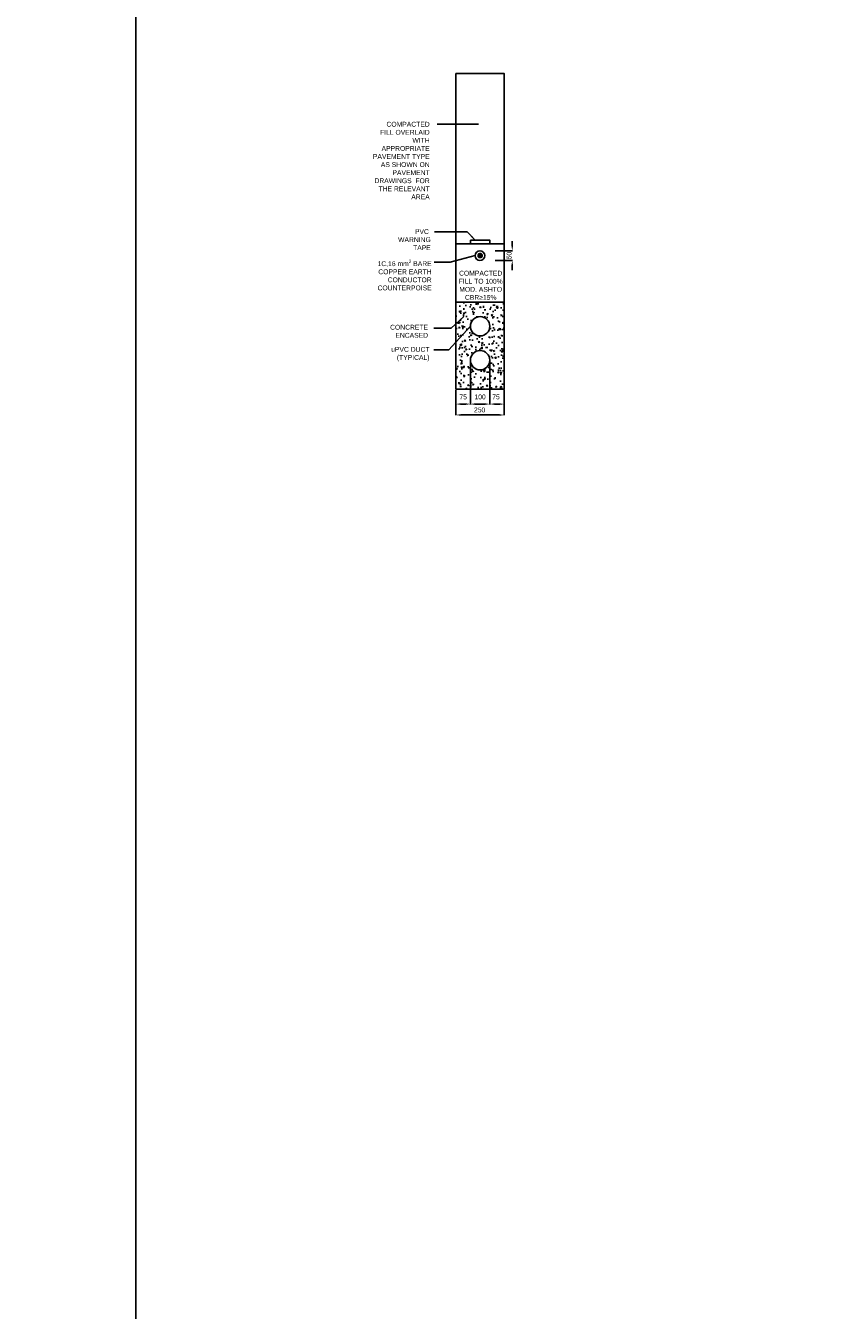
# Model space of a CAD drawing. Header units: metres. Extents: x -4024927 to 10167049, y -539908 to 13839353.
# Tile 65 of 211: x 1369265 to 1373480, y -126878 to -120247. Entities that reach past the tile are written whole.
import ezdxf

# ---------------------------------------------------------------- set-up
doc = ezdxf.new("R2010")
doc.units = ezdxf.units.M
doc.linetypes.add('CONTIUOUS', pattern=[0])
for name, color, linetype in [('B-3-E-AF09$0$e-anno-daro', 40, 'Continuous'), ('B-3-E-AF09$0$E-ANNO-T080', 2, 'Continuous'), ('B-3-E-AF09$0$E-DETL-DIM', 1, 'Continuous'), ('B-3-E-AF09$0$E-DETL-PATT', 10, 'Continuous'), ('B-3-E-AF09$0$EL2', 2, 'Continuous'), ('B-3-E-AF09$0$EL3', 3, 'Continuous'), ('B-3-E-AF09$0$EL4', 4, 'Continuous'), ('B-3-E-AF09$0$EL7', 7, 'Continuous'), ('EL-AGLI-EQUP-PAPI-N-RefEdit0', 1, 'CONTIUOUS')]:
    doc.layers.add(name, color=color, linetype=linetype)
doc.styles.add('Arial', font='arial.ttf')
doc.styles.add('B-3-E-AF09$0$L100', font='arial.ttf')
doc.dimstyles.new('B-3-E-AF09$0$E-DETAIL', dxfattribs={"dimtxt": 200, "dimasz": 175, "dimexe": 0.18, "dimexo": 0.5, "dimgap": 50, "dimtad": 1, "dimdec": 0, "dimlfac": 0.1, "dimzin": 0, "dimdsep": 46, "dimtxsty": 'B-3-E-AF09$0$L100', "dimcen": 0, "dimadec": 0, "dimazin": 0, "dimtfac": 1, "dimtdec": 0, "dimtofl": 0, "dimtmove": 2, "dimatfit": 3, "dimfxl": 1, "dimtolj": 1, "dimtzin": 0, "dimarcsym": 0})

# ---------------------------------------------------------------- blocks, each defined once
blk = doc.blocks.new('*D308')
at = {"layer": 'B-3-E-AF09$0$E-DETL-DIM', "color": 2, "linetype": 'Continuous', "lineweight": -2, "transparency": 16777216}
for p, q in [((1371560.4, -121978.8), (1371560.4, -122202.2)), ((1371485.4, -122133.5), (1371485.4, -122202.2)), ((1371535.4, -122200.4), (1371510.4, -122200.4))]:
    blk.add_line(p, q, dxfattribs=at)
at = {"layer": 'B-3-E-AF09$0$E-DETL-DIM', "color": 2, "linetype": 'Continuous', "transparency": 16777216}
for points in [[(1371510.4, -122196.2), (1371510.4, -122204.6), (1371485.4, -122200.4)], [(1371535.4, -122196.2), (1371535.4, -122204.6), (1371560.4, -122200.4)]]:
    blk.add_solid(points, dxfattribs=at)
at = {"layer": 'Defpoints', "color": 0, "linetype": 'Continuous', "transparency": 16777216}
for p in [(1371560.4, -121973.8, 132.2), (1371485.4, -122128.5, -264.4), (1371485.4, -122200.4)]:
    blk.add_point(p, dxfattribs=at)
at = {"layer": 'B-3-E-AF09$0$E-DETL-DIM', "color": 2, "linetype": 'Continuous', "transparency": 16777216, "insert": (1371522.9, -122163.4), "char_height": 25, "attachment_point": 5, "style": 'Arial'}
blk.add_mtext('\\A1;75', dxfattribs=at)
blk = doc.blocks.new('*D309')
at = {"layer": 'B-3-E-AF09$0$E-DETL-DIM', "color": 2, "linetype": 'Continuous', "lineweight": -2, "transparency": 16777216}
for p, q in [((1371560.4, -121978.8), (1371560.4, -122202.2)), ((1371660.4, -121978.8), (1371660.4, -122202.2)), ((1371635.4, -122200.4), (1371585.4, -122200.4))]:
    blk.add_line(p, q, dxfattribs=at)
at = {"layer": 'B-3-E-AF09$0$E-DETL-DIM', "color": 2, "linetype": 'Continuous', "transparency": 16777216}
for points in [[(1371585.4, -122196.2), (1371585.4, -122204.6), (1371560.4, -122200.4)], [(1371635.4, -122196.2), (1371635.4, -122204.6), (1371660.4, -122200.4)]]:
    blk.add_solid(points, dxfattribs=at)
at = {"layer": 'Defpoints', "color": 0, "linetype": 'Continuous', "transparency": 16777216}
for p in [(1371560.4, -121973.8, 132.2), (1371660.4, -121973.8, 132.2), (1371560.4, -122200.4)]:
    blk.add_point(p, dxfattribs=at)
at = {"layer": 'B-3-E-AF09$0$E-DETL-DIM', "color": 2, "linetype": 'Continuous', "transparency": 16777216, "insert": (1371610.4, -122163.4), "char_height": 25, "attachment_point": 5, "style": 'Arial'}
blk.add_mtext('\\A1;100', dxfattribs=at)
blk = doc.blocks.new('*D310')
at = {"layer": 'B-3-E-AF09$0$E-DETL-DIM', "color": 2, "linetype": 'Continuous', "lineweight": -2, "transparency": 16777216}
for p, q in [((1371660.4, -121978.8, 0), (1371660.4, -122202.2, 0)), ((1371735.4, -122128.5, 0), (1371735.4, -122202.2, 0)), ((1371710.4, -122200.4, 0), (1371685.4, -122200.4, 0))]:
    blk.add_line(p, q, dxfattribs=at)
at = {"layer": 'B-3-E-AF09$0$E-DETL-DIM', "color": 2, "linetype": 'Continuous', "transparency": 16777216}
for points in [[(1371685.4, -122196.2, 0), (1371685.4, -122204.6, 0), (1371660.4, -122200.4, 0)], [(1371710.4, -122196.2, 0), (1371710.4, -122204.6, 0), (1371735.4, -122200.4, 0)]]:
    blk.add_solid(points, dxfattribs=at)
at = {"layer": 'Defpoints', "color": 0, "linetype": 'Continuous', "transparency": 16777216}
for p in [(1371660.4, -121973.8, 264.4), (1371735.4, -122123.5, 132.2), (1371660.4, -122200.4, 0)]:
    blk.add_point(p, dxfattribs=at)
at = {"layer": 'B-3-E-AF09$0$E-DETL-DIM', "color": 2, "linetype": 'Continuous', "transparency": 16777216, "insert": (1371692.5, -122163.4, 0), "char_height": 25, "attachment_point": 5, "style": 'Arial'}
blk.add_mtext('\\A1;75', dxfattribs=at)
blk = doc.blocks.new('*D313')
at = {"layer": 'B-3-E-AF09$0$E-DETL-DIM', "color": 2, "linetype": 'Continuous', "lineweight": -2, "transparency": 16777216}
for p, q in [((1371688.7, -121408.8), (1371778.1, -121408.8)), ((1371776.3, -121383.8), (1371776.3, -121358.8)), ((1371688.7, -121458.8), (1371778.1, -121458.8)), ((1371776.3, -121483.8), (1371776.3, -121508.8))]:
    blk.add_line(p, q, dxfattribs=at)
at = {"layer": 'B-3-E-AF09$0$E-DETL-DIM', "color": 2, "linetype": 'Continuous', "transparency": 16777216}
for points in [[(1371772.1, -121383.8), (1371780.5, -121383.8), (1371776.3, -121408.8)], [(1371772.1, -121483.8), (1371780.5, -121483.8), (1371776.3, -121458.8)]]:
    blk.add_solid(points, dxfattribs=at)
at = {"layer": 'Defpoints', "color": 0, "linetype": 'Continuous', "transparency": 16777216}
for p in [(1371683.7, -121408.8), (1371776.3, -121408.8), (1371683.7, -121458.8)]:
    blk.add_point(p, dxfattribs=at)
at = {"layer": 'B-3-E-AF09$0$E-DETL-DIM', "color": 2, "linetype": 'Continuous', "transparency": 16777216, "insert": (1371760.3, -121433.4), "char_height": 25, "attachment_point": 5, "rotation": 90, "style": 'Arial'}
blk.add_mtext('\\A1;50', dxfattribs=at)
blk = doc.blocks.new('*D255')
at = {"layer": 'B-3-E-AF09$0$E-DETL-DIM', "color": 2, "linetype": 'Continuous', "lineweight": -2, "transparency": 16777216}
for p, q in [((1371485.4, -122128.5), (1371485.4, -122258.4)), ((1371735.4, -122128.5), (1371735.4, -122258.4)), ((1371710.4, -122256.6), (1371510.4, -122256.6))]:
    blk.add_line(p, q, dxfattribs=at)
at = {"layer": 'B-3-E-AF09$0$E-DETL-DIM', "color": 2, "linetype": 'Continuous', "transparency": 16777216}
for points in [[(1371510.4, -122252.4), (1371510.4, -122260.8), (1371485.4, -122256.6)], [(1371710.4, -122252.4), (1371710.4, -122260.8), (1371735.4, -122256.6)]]:
    blk.add_solid(points, dxfattribs=at)
at = {"layer": 'Defpoints', "color": 0, "linetype": 'Continuous', "transparency": 16777216}
for p in [(1371485.4, -122123.5, 264.4), (1371735.4, -122123.5, 264.4), (1371485.4, -122256.6)]:
    blk.add_point(p, dxfattribs=at)
at = {"layer": 'B-3-E-AF09$0$E-DETL-DIM', "color": 2, "linetype": 'Continuous', "transparency": 16777216, "insert": (1371608, -122230.8), "char_height": 25, "attachment_point": 5, "style": 'Arial'}
blk.add_mtext('\\A1;250', dxfattribs=at)

msp = doc.modelspace()

# ---------------------------------------------------------------- hatches: boundary and pattern name
at = {"layer": 'B-3-E-AF09$0$E-DETL-PATT', "linetype": 'Continuous'}
h = msp.add_hatch(dxfattribs=at)
h.set_pattern_fill('AR-CONC,_O', color=252, scale=10)
h.set_pattern_definition([(50, (1357084.54, -120463.42), (71.72602, -6.27521), [7.5, -82.5]), (355, (1357084.54, -120463.42), (-13.87513, 75.2192), [6, -66]), (100.4514, (1357090.52, -120463.944), (57.85094, 68.94395), [6.37402, -70.1142]), (46.1842, (1357084.54, -120443.42), (106.7241, -16.5519), [11.25, -123.75]), (96.6356, (1357093.43, -120444.8), (93.4663, 97.4118), [9.561, -105.1713]), (351.1842, (1357084.54, -120443.42), (93.4662, 97.4119), [9, -99]), (21, (1357094.54, -120448.42), (59.6907, -40.2619), [7.5, -82.5]), (326, (1357094.54, -120448.42), (24.33153, 72.515), [6, -66]), (71.4514, (1357099.514, -120451.776), (84.02226, 32.25305), [6.37402, -70.1142]), (37.5, (1357084.54, -120463.421), (1.215986, 33.289385), [0, -65.2, 0, -67, 0, -66.25]), (7.5, (1357084.54, -120463.42), (26.30695, 39.44117), [0, -38.2, 0, -63.7, 0, -25.25]), (327.5, (1357062.24, -120463.42), (53.382244, -2.255487), [0, -25, 0, -78, 0, -103.5]), (317.5, (1357052.24, -120463.42), (58.31862, 10.0105), [0, -32.5, 0, -51.8, 0, -73.5])])
h.paths.add_polyline_path([(1371485.36, -121673.8), (1371735.36, -121673.8), (1371735.36, -122123.8), (1371485.36, -122123.8)])
edge = h.paths.add_edge_path(flags=16)
edge.add_arc((1371610.36, -121973.8), 50, 0, 360)
edge = h.paths.add_edge_path(flags=16)
edge.add_arc((1371610.36, -121798.8), 50, 0, 360)

# ---------------------------------------------------------------- linework, layer by layer
at = {"layer": 'B-3-E-AF09$0$EL2', "color": 4, "linetype": 'Continuous'}
for p, q in [((1371485.36, -121373.8, 132.19), (1371735.36, -121373.8, 132.19)), ((1371485.36, -121673.8, 132.19), (1371735.36, -121673.8, 132.19))]:
    msp.add_line(p, q, dxfattribs=at)
at = {"layer": 'B-3-E-AF09$0$EL2', "color": 4, "linetype": 'Continuous', "elevation": 132.19}
msp.add_lwpolyline([(1371485.36, -120494), (1371735.36, -120494), (1371735.36, -122123.8), (1371485.36, -122123.8)], close=True, dxfattribs=at)
at = {"layer": 'B-3-E-AF09$0$EL3', "linetype": 'Continuous', "const_width": 15, "elevation": 132.19}
msp.add_lwpolyline([(1371602.86, -121433.8, 1), (1371617.86, -121433.8, 1)], format="xyb", close=True, dxfattribs=at)
at = {"layer": 'B-3-E-AF09$0$EL3', "linetype": 'Continuous'}
msp.add_circle((1371609.4, -121433.8, 132.19), 25, dxfattribs=at)
at = {"layer": 'B-3-E-AF09$0$EL4', "linetype": 'Continuous', "elevation": 132.19}
msp.add_lwpolyline([(1371560.36, -121353.84), (1371660.36, -121353.84), (1371660.36, -121373.8), (1371560.36, -121373.8)], close=True, dxfattribs=at)
at = {"layer": 'B-3-E-AF09$0$EL7', "color": 3, "linetype": 'Continuous'}
for centre in [(1371610.36, -121798.8, 264.37), (1371610.36, -121973.8, 264.37)]:
    msp.add_circle(centre, 50, dxfattribs=at)
at = {"layer": 'Defpoints', "ltscale": 0.5}
msp.add_lwpolyline([(1369832.76, -178161), (1435959.43, -178161), (1435959.43, -117558.55), (1369832.76, -117558.55)], close=True, dxfattribs=at)
at = {"layer": 'EL-AGLI-EQUP-PAPI-N-RefEdit0'}
msp.add_arc((3071061.1, 6743365.78), 7095987.63, 260.537675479, 260.537675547, dxfattribs=at)

# ---------------------------------------------------------------- texts
at = {"layer": 'B-3-E-AF09$0$E-ANNO-T080', "color": 2, "ltscale": 0.5, "char_height": 25, "style": 'Arial'}
for s, insert, width, attachment_point in [('\\pxqr;{\\fArial|b0|i0|c0|p34;COMPACTED FILL OVERLAID WITH APPROPRIATE PAVEMENT TYPE AS SHOWN ON PAVEMENT DRAWINGS  FOR THE RELEVANT AREA}', (1371055.78, -120743.14, 132.19), 294.4369, 1), ('\\pxqr;{\\fArial|b0|i0|c0|p34;PVC  WARNING TAPE}', (1371142.23, -121297.39, 132.19), 213.6195, 1), ('\\A1;\\pxqr;1C,16 mm{\\H0.7x;\\S2^ ;\\H1.42857x; BARE COPPER EARTH CONDUCTOR COUNTERPOISE}', (1371007.43, -121454.64, 132.19), 353.039, 1), ('COMPACTED FILL TO 100% MOD. ASHTO CBR≥15%', (1371613.55, -121512.08, 528.74), 240.4218, 2), ('\\pxqr;{\\fArial|b0|i0|c0|p34;CONCRETE ENCASED}', (1371152.53, -121791.06, 132.19), 189.3889, 1), ('\\pxqr;{\\fArial|b0|i0|c0|p34;uPVC DUCT (TYPICAL)}', (1371150.4, -121905.48, 132.19), 198.959, 1)]:
    msp.add_mtext(s, dxfattribs=dict(at, insert=insert, width=width, attachment_point=attachment_point))

# ---------------------------------------------------------------- dimensions: what is measured, and where the dimension line sits
at = {"layer": 'B-3-E-AF09$0$E-DETL-DIM', "color": 2, "linetype": 'Continuous'}
dim = msp.add_linear_dim(base=(1371776.29, -121408.8, 132.19), p1=(1371683.75, -121458.8, 132.19), p2=(1371683.75, -121408.8, 132.19), angle=90, dimstyle='B-3-E-AF09$0$E-DETAIL', override={"dimscale": 10, "dimtxt": 2.5, "dimasz": 2.5, "dimgap": 1, "dimlfac": 1, "dimtxsty": 'Arial', "dimclrd": 2, "dimclre": 2, "dimclrt": 2}, dxfattribs=at)
dim.commit()
dim.dimension.update_dxf_attribs({"geometry": '*D313', "text_midpoint": (1371760.33, -121433.36, 132.19), "dimtype": 160})
for base, p1, p2, picture, middle in [((1371485.36, -122200.41, 132.19), (1371560.36, -121973.8, 264.37), (1371485.36, -122128.45, -132.19), '*D308', (1371522.92, -122163.43, 132.19)), ((1371560.36, -122200.41, 132.19), (1371660.36, -121973.8, 264.37), (1371560.36, -121973.8, 264.37), '*D309', (1371610.36, -122163.43, 132.19)), ((1371660.36, -122200.41, 0), (1371735.36, -122123.45, 132.19), (1371660.36, -121973.8, 264.37), '*D310', (1371692.46, -122163.43, 0)), ((1371485.36, -122256.61, -132.19), (1371735.36, -122123.45, 132.19), (1371485.36, -122123.45, 132.19), '*D255', (1371608.03, -122230.84, -132.19))]:
    dim = msp.add_linear_dim(base=base, p1=p1, p2=p2, dimstyle='B-3-E-AF09$0$E-DETAIL', override={"dimscale": 10, "dimtxt": 2.5, "dimasz": 2.5, "dimgap": 1, "dimlfac": 1, "dimtxsty": 'Arial', "dimclrd": 2, "dimclre": 2, "dimclrt": 2}, dxfattribs=at)
    dim.commit()
    dim.dimension.update_dxf_attribs({"geometry": picture, "text_midpoint": middle, "dimtype": 160})

# ---------------------------------------------------------------- leaders
at = {"layer": 'B-3-E-AF09$0$e-anno-daro', "color": 2, "linetype": 'Continuous'}
for points in [[(1371602.03, -120755.52, 132.19), (1371515.47, -120755.52, 132.19), (1371389.17, -120755.51, 132.19)], [(1371585.36, -121353.84, 264.37), (1371544.02, -121310.34, 264.37), (1371374.88, -121310.34, 264.37)], [(1371584.4, -121433.8, 264.37), (1371455.39, -121466.87, 264.37), (1371373.62, -121467.02, 264.37)], [(1371526.85, -121748.73, 264.37), (1371461.67, -121808.08, 264.37), (1371372.33, -121808.08, 264.37)], [(1371560.36, -121798.87, 264.37), (1371449.26, -121921.02, 264.37), (1371371.02, -121921.02, 264.37)]]:
    msp.add_leader(points, dimstyle='B-3-E-AF09$0$E-DETAIL', override={"dimscale": 10, "dimasz": 2.5}, dxfattribs=at)

doc.saveas('drawing.dxf')
